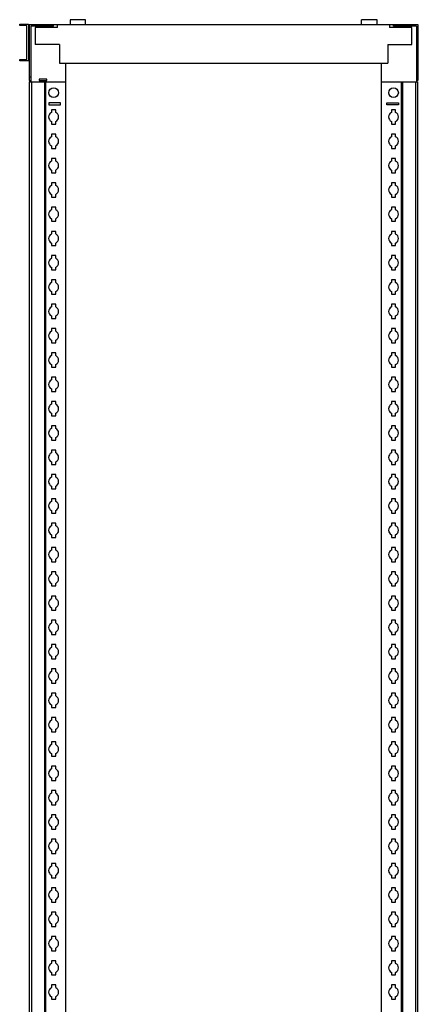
# Model space of a CAD drawing. Header units: millimetres. Extents: x 659 to 1070, y 198 to 2203.
# Tile 2 of 2: x 659 to 1069, y 1191 to 2203. Entities that reach past the tile are written whole.
import ezdxf

# ---------------------------------------------------------------- set-up
doc = ezdxf.new("R2010")
doc.units = ezdxf.units.MM
doc.header["$LTSCALE"] = 156.567272
doc.layers.get('0').update_dxf_attribs({"linetype": 'CONTINUOUS'})
doc.layers.add('INTFCLR_86634', color=7, linetype='CONTINUOUS')

msp = doc.modelspace()

# ---------------------------------------------------------------- linework, layer by layer
at = {"color": 7}
for p, q in [((658.9, 2197.4), (658.9, 2198.9)), ((658.9, 2198.9), (667.8, 2198.9)), ((666.3, 2197.4), (658.9, 2197.4)), ((666.3, 2162.5), (666.3, 2197.4)), ((667.8, 2198.9), (667.8, 2161)), ((667.8, 2198.1), (668.8, 2198.1)), ((668.8, 2198.4), (668.8, 2140.9)), ((668.8, 2198.4), (1068.8, 2198.4)), ((693.8, 2196.9), (693.8, 2198.4)), ((697.8, 2195.4), (697.8, 2198.4)), ((710.8, 2203.4), (710.8, 2198.4)), ((726.8, 2203.4), (710.8, 2203.4)), ((726.8, 2198.4), (726.8, 2203.4)), ((1010.8, 2198.4), (1010.8, 2203.4)), ((1026.8, 2203.4), (1010.8, 2203.4)), ((1026.8, 2198.4), (1026.8, 2203.4)), ((1039.8, 2198.4), (1039.8, 2195.4)), ((1043.8, 2196.9), (1043.8, 2198.4)), ((1068.8, 2198.4), (1068.8, 2140.9)), ((670.3, 2196.9), (670.3, 2139.4)), ((693.8, 2196.9), (670.3, 2196.9)), ((674.8, 2195.4), (674.8, 2177.9)), ((697.8, 2195.4), (674.8, 2195.4)), ((1062.8, 2195.4), (1039.8, 2195.4)), ((1067.3, 2196.9), (1043.8, 2196.9)), ((1062.8, 2177.9), (1062.8, 2195.4)), ((1067.3, 2196.9), (1067.3, 2139.4)), ((699.8, 2177.9), (674.8, 2177.9)), ((699.8, 2177.9), (699.8, 2158.9)), ((1037.8, 2177.9), (1037.8, 2158.9)), ((1037.8, 2177.9), (1062.8, 2177.9)), ((658.9, 2161), (658.9, 2162.5)), ((658.9, 2162.5), (666.3, 2162.5)), ((667.8, 2161), (658.9, 2161)), ((667.8, 2161.8), (668.8, 2161.8)), ((699.8, 2158.9), (1037.8, 2158.9)), ((706.3, 254.9), (706.3, 2158.9)), ((1031.3, 254.9), (1031.3, 2158.9)), ((670.3, 2144.4), (668.8, 2144.4)), ((668.8, 2140.9), (670.3, 2140.9)), ((668.8, 2139.4), (668.8, 292.4)), ((668.8, 2139.4), (706.3, 2139.4)), ((671.1, 2139.4), (671.1, 292.4)), ((678.8, 2142.4), (678.8, 2140.9)), ((686.8, 2142.4), (678.8, 2142.4)), ((678.8, 2140.9), (686.8, 2140.9)), ((684.7, 292.4), (684.7, 2139.4)), ((685.8, 292.4), (685.8, 2139.4)), ((686.8, 2140.9), (686.8, 2142.4)), ((1031.3, 2139.4), (1068.8, 2139.4)), ((1051.8, 2139.4), (1051.8, 292.4)), ((1053, 2139.4), (1053, 292.4)), ((1066.6, 292.4), (1066.6, 2139.4)), ((1067.3, 2144.4), (1068.8, 2144.4)), ((1068.8, 2140.9), (1067.3, 2140.9)), ((1068.8, 292.4), (1068.8, 2139.4)), ((688.8, 2117.9), (688.8, 2115.9)), ((700.8, 2117.9), (688.8, 2117.9)), ((700.8, 2115.9), (700.8, 2117.9)), ((1036.8, 2115.9), (1036.8, 2117.9)), ((1036.8, 2117.9), (1048.8, 2117.9)), ((1048.8, 2117.9), (1048.8, 2115.9)), ((688.8, 2115.9), (700.8, 2115.9)), ((691.7, 2110.8), (691.7, 2108.1)), ((696, 2110.8), (691.7, 2110.8)), ((696, 2108.1), (696, 2110.8)), ((1048.8, 2115.9), (1036.8, 2115.9)), ((1041.7, 2110.8), (1041.7, 2108.1)), ((1046, 2110.8), (1041.7, 2110.8)), ((1046, 2108.1), (1046, 2110.8)), ((691.7, 2098.8), (691.7, 2096.1)), ((691.7, 2096.1), (696, 2096.1)), ((696, 2096.1), (696, 2098.8)), ((1041.7, 2098.8), (1041.7, 2096.1)), ((1041.7, 2096.1), (1046, 2096.1)), ((1046, 2096.1), (1046, 2098.8)), ((691.7, 2085.8), (691.7, 2083.1)), ((696, 2085.8), (691.7, 2085.8)), ((696, 2083.1), (696, 2085.8)), ((1041.7, 2085.8), (1041.7, 2083.1)), ((1046, 2085.8), (1041.7, 2085.8)), ((1046, 2083.1), (1046, 2085.8)), ((691.7, 2073.8), (691.7, 2071.1)), ((691.7, 2071.1), (696, 2071.1)), ((696, 2071.1), (696, 2073.8)), ((1041.7, 2073.8), (1041.7, 2071.1)), ((1041.7, 2071.1), (1046, 2071.1)), ((1046, 2071.1), (1046, 2073.8)), ((691.7, 2060.8), (691.7, 2058.1)), ((696, 2060.8), (691.7, 2060.8)), ((696, 2058.1), (696, 2060.8)), ((1041.7, 2060.8), (1041.7, 2058.1)), ((1046, 2060.8), (1041.7, 2060.8)), ((1046, 2058.1), (1046, 2060.8)), ((691.7, 2048.8), (691.7, 2046.1)), ((691.7, 2046.1), (696, 2046.1)), ((696, 2046.1), (696, 2048.8)), ((1041.7, 2048.8), (1041.7, 2046.1)), ((1041.7, 2046.1), (1046, 2046.1)), ((1046, 2046.1), (1046, 2048.8)), ((691.7, 2035.8), (691.7, 2033.1)), ((696, 2035.8), (691.7, 2035.8)), ((696, 2033.1), (696, 2035.8)), ((1041.7, 2035.8), (1041.7, 2033.1)), ((1046, 2035.8), (1041.7, 2035.8)), ((1046, 2033.1), (1046, 2035.8)), ((691.7, 2023.8), (691.7, 2021.1)), ((691.7, 2021.1), (696, 2021.1)), ((696, 2021.1), (696, 2023.8)), ((1041.7, 2023.8), (1041.7, 2021.1)), ((1041.7, 2021.1), (1046, 2021.1)), ((1046, 2021.1), (1046, 2023.8)), ((691.7, 2010.8), (691.7, 2008.1)), ((696, 2010.8), (691.7, 2010.8)), ((696, 2008.1), (696, 2010.8)), ((1041.7, 2010.8), (1041.7, 2008.1)), ((1046, 2010.8), (1041.7, 2010.8)), ((1046, 2008.1), (1046, 2010.8)), ((691.7, 1998.8), (691.7, 1996.1)), ((691.7, 1996.1), (696, 1996.1)), ((696, 1996.1), (696, 1998.8)), ((1041.7, 1998.8), (1041.7, 1996.1)), ((1041.7, 1996.1), (1046, 1996.1)), ((1046, 1996.1), (1046, 1998.8)), ((691.7, 1985.8), (691.7, 1983.1)), ((696, 1985.8), (691.7, 1985.8)), ((696, 1983.1), (696, 1985.8)), ((1041.7, 1985.8), (1041.7, 1983.1)), ((1046, 1985.8), (1041.7, 1985.8)), ((1046, 1983.1), (1046, 1985.8)), ((691.7, 1973.8), (691.7, 1971.1)), ((691.7, 1971.1), (696, 1971.1)), ((696, 1971.1), (696, 1973.8)), ((1041.7, 1973.8), (1041.7, 1971.1)), ((1041.7, 1971.1), (1046, 1971.1)), ((1046, 1971.1), (1046, 1973.8)), ((691.7, 1960.8), (691.7, 1958.1)), ((696, 1960.8), (691.7, 1960.8)), ((696, 1958.1), (696, 1960.8)), ((1041.7, 1960.8), (1041.7, 1958.1)), ((1046, 1960.8), (1041.7, 1960.8)), ((1046, 1958.1), (1046, 1960.8)), ((691.7, 1948.8), (691.7, 1946.1)), ((691.7, 1946.1), (696, 1946.1)), ((696, 1946.1), (696, 1948.8)), ((1041.7, 1948.8), (1041.7, 1946.1)), ((1041.7, 1946.1), (1046, 1946.1)), ((1046, 1946.1), (1046, 1948.8)), ((691.7, 1935.8), (691.7, 1933.1)), ((696, 1935.8), (691.7, 1935.8)), ((696, 1933.1), (696, 1935.8)), ((1041.7, 1935.8), (1041.7, 1933.1)), ((1046, 1935.8), (1041.7, 1935.8)), ((1046, 1933.1), (1046, 1935.8)), ((691.7, 1923.8), (691.7, 1921.1)), ((696, 1921.1), (696, 1923.8)), ((1041.7, 1923.8), (1041.7, 1921.1)), ((1046, 1921.1), (1046, 1923.8)), ((691.7, 1921.1), (696, 1921.1)), ((1041.7, 1921.1), (1046, 1921.1)), ((691.7, 1910.8), (691.7, 1908.1)), ((696, 1910.8), (691.7, 1910.8)), ((696, 1908.1), (696, 1910.8)), ((1041.7, 1910.8), (1041.7, 1908.1)), ((1046, 1910.8), (1041.7, 1910.8)), ((1046, 1908.1), (1046, 1910.8)), ((691.7, 1898.8), (691.7, 1896.1)), ((691.7, 1896.1), (696, 1896.1)), ((696, 1896.1), (696, 1898.8)), ((1041.7, 1898.8), (1041.7, 1896.1)), ((1041.7, 1896.1), (1046, 1896.1)), ((1046, 1896.1), (1046, 1898.8)), ((691.7, 1885.8), (691.7, 1883.1)), ((696, 1885.8), (691.7, 1885.8)), ((696, 1883.1), (696, 1885.8)), ((1041.7, 1885.8), (1041.7, 1883.1)), ((1046, 1885.8), (1041.7, 1885.8)), ((1046, 1883.1), (1046, 1885.8)), ((691.7, 1873.8), (691.7, 1871.1)), ((696, 1871.1), (696, 1873.8)), ((1041.7, 1873.8), (1041.7, 1871.1)), ((1046, 1871.1), (1046, 1873.8)), ((691.7, 1871.1), (696, 1871.1)), ((1041.7, 1871.1), (1046, 1871.1)), ((691.7, 1860.8), (691.7, 1858.1)), ((696, 1860.8), (691.7, 1860.8)), ((696, 1858.1), (696, 1860.8)), ((1041.7, 1860.8), (1041.7, 1858.1)), ((1046, 1860.8), (1041.7, 1860.8)), ((1046, 1858.1), (1046, 1860.8)), ((691.7, 1848.8), (691.7, 1846.1)), ((691.7, 1846.1), (696, 1846.1)), ((696, 1846.1), (696, 1848.8)), ((1041.7, 1848.8), (1041.7, 1846.1)), ((1041.7, 1846.1), (1046, 1846.1)), ((1046, 1846.1), (1046, 1848.8)), ((691.7, 1835.8), (691.7, 1833.1)), ((696, 1835.8), (691.7, 1835.8)), ((696, 1833.1), (696, 1835.8)), ((1041.7, 1835.8), (1041.7, 1833.1)), ((1046, 1835.8), (1041.7, 1835.8)), ((1046, 1833.1), (1046, 1835.8)), ((691.7, 1823.8), (691.7, 1821.1)), ((696, 1821.1), (696, 1823.8)), ((1041.7, 1823.8), (1041.7, 1821.1)), ((1046, 1821.1), (1046, 1823.8)), ((691.7, 1821.1), (696, 1821.1)), ((1041.7, 1821.1), (1046, 1821.1)), ((691.7, 1810.8), (691.7, 1808.1)), ((696, 1810.8), (691.7, 1810.8)), ((696, 1808.1), (696, 1810.8)), ((1041.7, 1810.8), (1041.7, 1808.1)), ((1046, 1810.8), (1041.7, 1810.8)), ((1046, 1808.1), (1046, 1810.8)), ((691.7, 1798.8), (691.7, 1796.1)), ((691.7, 1796.1), (696, 1796.1)), ((696, 1796.1), (696, 1798.8)), ((1041.7, 1798.8), (1041.7, 1796.1)), ((1041.7, 1796.1), (1046, 1796.1)), ((1046, 1796.1), (1046, 1798.8)), ((691.7, 1785.8), (691.7, 1783.1)), ((696, 1785.8), (691.7, 1785.8)), ((696, 1783.1), (696, 1785.8)), ((1041.7, 1785.8), (1041.7, 1783.1)), ((1046, 1785.8), (1041.7, 1785.8)), ((1046, 1783.1), (1046, 1785.8)), ((691.7, 1773.8), (691.7, 1771.1)), ((696, 1771.1), (696, 1773.8)), ((1041.7, 1773.8), (1041.7, 1771.1)), ((1046, 1771.1), (1046, 1773.8)), ((691.7, 1771.1), (696, 1771.1)), ((1041.7, 1771.1), (1046, 1771.1)), ((691.7, 1760.8), (691.7, 1758.1)), ((696, 1760.8), (691.7, 1760.8)), ((696, 1758.1), (696, 1760.8)), ((1041.7, 1760.8), (1041.7, 1758.1)), ((1046, 1760.8), (1041.7, 1760.8)), ((1046, 1758.1), (1046, 1760.8)), ((691.7, 1748.8), (691.7, 1746.1)), ((691.7, 1746.1), (696, 1746.1)), ((696, 1746.1), (696, 1748.8)), ((1041.7, 1748.8), (1041.7, 1746.1)), ((1041.7, 1746.1), (1046, 1746.1)), ((1046, 1746.1), (1046, 1748.8)), ((691.7, 1735.8), (691.7, 1733.1)), ((696, 1735.8), (691.7, 1735.8)), ((696, 1733.1), (696, 1735.8)), ((1041.7, 1735.8), (1041.7, 1733.1)), ((1046, 1735.8), (1041.7, 1735.8)), ((1046, 1733.1), (1046, 1735.8)), ((691.7, 1723.8), (691.7, 1721.1)), ((696, 1721.1), (696, 1723.8)), ((1041.7, 1723.8), (1041.7, 1721.1)), ((1046, 1721.1), (1046, 1723.8)), ((691.7, 1721.1), (696, 1721.1)), ((1041.7, 1721.1), (1046, 1721.1)), ((691.7, 1710.8), (691.7, 1708.1)), ((696, 1710.8), (691.7, 1710.8)), ((696, 1708.1), (696, 1710.8)), ((1041.7, 1710.8), (1041.7, 1708.1)), ((1046, 1710.8), (1041.7, 1710.8)), ((1046, 1708.1), (1046, 1710.8)), ((691.7, 1698.8), (691.7, 1696.1)), ((691.7, 1696.1), (696, 1696.1)), ((696, 1696.1), (696, 1698.8)), ((1041.7, 1698.8), (1041.7, 1696.1)), ((1041.7, 1696.1), (1046, 1696.1)), ((1046, 1696.1), (1046, 1698.8)), ((691.7, 1685.8), (691.7, 1683.1)), ((696, 1685.8), (691.7, 1685.8)), ((696, 1683.1), (696, 1685.8)), ((1041.7, 1685.8), (1041.7, 1683.1)), ((1046, 1685.8), (1041.7, 1685.8)), ((1046, 1683.1), (1046, 1685.8)), ((691.7, 1673.8), (691.7, 1671.1)), ((691.7, 1671.1), (696, 1671.1)), ((696, 1671.1), (696, 1673.8)), ((1041.7, 1673.8), (1041.7, 1671.1)), ((1041.7, 1671.1), (1046, 1671.1)), ((1046, 1671.1), (1046, 1673.8)), ((691.7, 1660.8), (691.7, 1658.1)), ((696, 1660.8), (691.7, 1660.8)), ((696, 1658.1), (696, 1660.8)), ((1041.7, 1660.8), (1041.7, 1658.1)), ((1046, 1660.8), (1041.7, 1660.8)), ((1046, 1658.1), (1046, 1660.8)), ((691.7, 1648.8), (691.7, 1646.1)), ((691.7, 1646.1), (696, 1646.1)), ((696, 1646.1), (696, 1648.8)), ((1041.7, 1648.8), (1041.7, 1646.1)), ((1041.7, 1646.1), (1046, 1646.1)), ((1046, 1646.1), (1046, 1648.8)), ((691.7, 1635.8), (691.7, 1633.1)), ((696, 1635.8), (691.7, 1635.8)), ((696, 1633.1), (696, 1635.8)), ((1041.7, 1635.8), (1041.7, 1633.1)), ((1046, 1635.8), (1041.7, 1635.8)), ((1046, 1633.1), (1046, 1635.8)), ((691.7, 1623.8), (691.7, 1621.1)), ((691.7, 1621.1), (696, 1621.1)), ((696, 1621.1), (696, 1623.8)), ((1041.7, 1623.8), (1041.7, 1621.1)), ((1041.7, 1621.1), (1046, 1621.1)), ((1046, 1621.1), (1046, 1623.8)), ((691.7, 1610.8), (691.7, 1608.1)), ((696, 1610.8), (691.7, 1610.8)), ((696, 1608.1), (696, 1610.8)), ((1041.7, 1610.8), (1041.7, 1608.1)), ((1046, 1610.8), (1041.7, 1610.8)), ((1046, 1608.1), (1046, 1610.8)), ((691.7, 1598.8), (691.7, 1596.1)), ((691.7, 1596.1), (696, 1596.1)), ((696, 1596.1), (696, 1598.8)), ((1041.7, 1598.8), (1041.7, 1596.1)), ((1041.7, 1596.1), (1046, 1596.1)), ((1046, 1596.1), (1046, 1598.8)), ((691.7, 1585.8), (691.7, 1583.1)), ((696, 1585.8), (691.7, 1585.8)), ((696, 1583.1), (696, 1585.8)), ((1041.7, 1585.8), (1041.7, 1583.1)), ((1046, 1585.8), (1041.7, 1585.8)), ((1046, 1583.1), (1046, 1585.8)), ((691.7, 1573.8), (691.7, 1571.1)), ((691.7, 1571.1), (696, 1571.1)), ((696, 1571.1), (696, 1573.8)), ((1041.7, 1573.8), (1041.7, 1571.1)), ((1041.7, 1571.1), (1046, 1571.1)), ((1046, 1571.1), (1046, 1573.8)), ((691.7, 1560.8), (691.7, 1558.1)), ((696, 1560.8), (691.7, 1560.8)), ((696, 1558.1), (696, 1560.8)), ((1041.7, 1560.8), (1041.7, 1558.1)), ((1046, 1560.8), (1041.7, 1560.8)), ((1046, 1558.1), (1046, 1560.8)), ((691.7, 1548.8), (691.7, 1546.1)), ((691.7, 1546.1), (696, 1546.1)), ((696, 1546.1), (696, 1548.8)), ((1041.7, 1548.8), (1041.7, 1546.1)), ((1041.7, 1546.1), (1046, 1546.1)), ((1046, 1546.1), (1046, 1548.8)), ((691.7, 1535.8), (691.7, 1533.1)), ((696, 1535.8), (691.7, 1535.8)), ((696, 1533.1), (696, 1535.8)), ((1041.7, 1535.8), (1041.7, 1533.1)), ((1046, 1535.8), (1041.7, 1535.8)), ((1046, 1533.1), (1046, 1535.8)), ((691.7, 1523.8), (691.7, 1521.1)), ((691.7, 1521.1), (696, 1521.1)), ((696, 1521.1), (696, 1523.8)), ((1041.7, 1523.8), (1041.7, 1521.1)), ((1041.7, 1521.1), (1046, 1521.1)), ((1046, 1521.1), (1046, 1523.8)), ((691.7, 1510.8), (691.7, 1508.1)), ((696, 1510.8), (691.7, 1510.8)), ((696, 1508.1), (696, 1510.8)), ((1041.7, 1510.8), (1041.7, 1508.1)), ((1046, 1510.8), (1041.7, 1510.8)), ((1046, 1508.1), (1046, 1510.8)), ((691.7, 1498.8), (691.7, 1496.1)), ((696, 1496.1), (696, 1498.8)), ((1041.7, 1498.8), (1041.7, 1496.1)), ((1046, 1496.1), (1046, 1498.8)), ((691.7, 1496.1), (696, 1496.1)), ((1041.7, 1496.1), (1046, 1496.1)), ((691.7, 1485.8), (691.7, 1483.1)), ((696, 1485.8), (691.7, 1485.8)), ((696, 1483.1), (696, 1485.8)), ((1041.7, 1485.8), (1041.7, 1483.1)), ((1046, 1485.8), (1041.7, 1485.8)), ((1046, 1483.1), (1046, 1485.8)), ((691.7, 1473.8), (691.7, 1471.1)), ((691.7, 1471.1), (696, 1471.1)), ((696, 1471.1), (696, 1473.8)), ((1041.7, 1473.8), (1041.7, 1471.1)), ((1041.7, 1471.1), (1046, 1471.1)), ((1046, 1471.1), (1046, 1473.8)), ((691.7, 1460.8), (691.7, 1458.1)), ((696, 1460.8), (691.7, 1460.8)), ((696, 1458.1), (696, 1460.8)), ((1041.7, 1460.8), (1041.7, 1458.1)), ((1046, 1460.8), (1041.7, 1460.8)), ((1046, 1458.1), (1046, 1460.8)), ((691.7, 1448.8), (691.7, 1446.1)), ((696, 1446.1), (696, 1448.8)), ((1041.7, 1448.8), (1041.7, 1446.1)), ((1046, 1446.1), (1046, 1448.8)), ((691.7, 1446.1), (696, 1446.1)), ((1041.7, 1446.1), (1046, 1446.1)), ((691.7, 1435.8), (691.7, 1433.1)), ((696, 1435.8), (691.7, 1435.8)), ((696, 1433.1), (696, 1435.8)), ((1041.7, 1435.8), (1041.7, 1433.1)), ((1046, 1435.8), (1041.7, 1435.8)), ((1046, 1433.1), (1046, 1435.8)), ((691.7, 1423.8), (691.7, 1421.1)), ((691.7, 1421.1), (696, 1421.1)), ((696, 1421.1), (696, 1423.8)), ((1041.7, 1423.8), (1041.7, 1421.1)), ((1041.7, 1421.1), (1046, 1421.1)), ((1046, 1421.1), (1046, 1423.8)), ((691.7, 1410.8), (691.7, 1408.1)), ((696, 1410.8), (691.7, 1410.8)), ((696, 1408.1), (696, 1410.8)), ((1041.7, 1410.8), (1041.7, 1408.1)), ((1046, 1410.8), (1041.7, 1410.8)), ((1046, 1408.1), (1046, 1410.8)), ((691.7, 1398.8), (691.7, 1396.1)), ((696, 1396.1), (696, 1398.8)), ((1041.7, 1398.8), (1041.7, 1396.1)), ((1046, 1396.1), (1046, 1398.8)), ((691.7, 1396.1), (696, 1396.1)), ((1041.7, 1396.1), (1046, 1396.1)), ((691.7, 1385.8), (691.7, 1383.1)), ((696, 1385.8), (691.7, 1385.8)), ((696, 1383.1), (696, 1385.8)), ((1041.7, 1385.8), (1041.7, 1383.1)), ((1046, 1385.8), (1041.7, 1385.8)), ((1046, 1383.1), (1046, 1385.8)), ((691.7, 1373.8), (691.7, 1371.1)), ((691.7, 1371.1), (696, 1371.1)), ((696, 1371.1), (696, 1373.8)), ((1041.7, 1373.8), (1041.7, 1371.1)), ((1041.7, 1371.1), (1046, 1371.1)), ((1046, 1371.1), (1046, 1373.8)), ((691.7, 1360.8), (691.7, 1358.1)), ((696, 1360.8), (691.7, 1360.8)), ((696, 1358.1), (696, 1360.8)), ((1041.7, 1360.8), (1041.7, 1358.1)), ((1046, 1360.8), (1041.7, 1360.8)), ((1046, 1358.1), (1046, 1360.8)), ((691.7, 1348.8), (691.7, 1346.1)), ((696, 1346.1), (696, 1348.8)), ((1041.7, 1348.8), (1041.7, 1346.1)), ((1046, 1346.1), (1046, 1348.8)), ((691.7, 1346.1), (696, 1346.1)), ((1041.7, 1346.1), (1046, 1346.1)), ((691.7, 1335.8), (691.7, 1333.1)), ((696, 1335.8), (691.7, 1335.8)), ((696, 1333.1), (696, 1335.8)), ((1046, 1335.8), (1041.7, 1335.8)), ((1041.7, 1335.8), (1041.7, 1333.1)), ((1046, 1333.1), (1046, 1335.8)), ((691.7, 1323.8), (691.7, 1321.1)), ((691.7, 1321.1), (696, 1321.1)), ((696, 1321.1), (696, 1323.8)), ((1041.7, 1323.8), (1041.7, 1321.1)), ((1041.7, 1321.1), (1046, 1321.1)), ((1046, 1321.1), (1046, 1323.8)), ((691.7, 1310.8), (691.7, 1308.1)), ((696, 1310.8), (691.7, 1310.8)), ((696, 1308.1), (696, 1310.8)), ((1046, 1310.8), (1041.7, 1310.8)), ((1041.7, 1310.8), (1041.7, 1308.1)), ((1046, 1308.1), (1046, 1310.8)), ((691.7, 1298.8), (691.7, 1296.1)), ((691.7, 1296.1), (696, 1296.1)), ((696, 1296.1), (696, 1298.8)), ((1041.7, 1298.8), (1041.7, 1296.1)), ((1041.7, 1296.1), (1046, 1296.1)), ((1046, 1296.1), (1046, 1298.8)), ((691.7, 1285.8), (691.7, 1283.1)), ((696, 1285.8), (691.7, 1285.8)), ((696, 1283.1), (696, 1285.8)), ((1046, 1285.8), (1041.7, 1285.8)), ((1041.7, 1285.8), (1041.7, 1283.1)), ((1046, 1283.1), (1046, 1285.8)), ((691.7, 1273.8), (691.7, 1271.1)), ((691.7, 1271.1), (696, 1271.1)), ((696, 1271.1), (696, 1273.8)), ((1041.7, 1273.8), (1041.7, 1271.1)), ((1041.7, 1271.1), (1046, 1271.1)), ((1046, 1271.1), (1046, 1273.8)), ((691.7, 1260.8), (691.7, 1258.1)), ((696, 1260.8), (691.7, 1260.8)), ((696, 1258.1), (696, 1260.8)), ((1046, 1260.8), (1041.7, 1260.8)), ((1041.7, 1260.8), (1041.7, 1258.1)), ((1046, 1258.1), (1046, 1260.8)), ((691.7, 1248.8), (691.7, 1246.1)), ((691.7, 1246.1), (696, 1246.1)), ((696, 1246.1), (696, 1248.8)), ((1041.7, 1248.8), (1041.7, 1246.1)), ((1041.7, 1246.1), (1046, 1246.1)), ((1046, 1246.1), (1046, 1248.8)), ((691.7, 1235.8), (691.7, 1233.1)), ((696, 1235.8), (691.7, 1235.8)), ((696, 1233.1), (696, 1235.8)), ((1046, 1235.8), (1041.7, 1235.8)), ((1041.7, 1235.8), (1041.7, 1233.1)), ((1046, 1233.1), (1046, 1235.8)), ((691.7, 1223.8), (691.7, 1221.1)), ((691.7, 1221.1), (696, 1221.1)), ((696, 1221.1), (696, 1223.8)), ((1041.7, 1223.8), (1041.7, 1221.1)), ((1041.7, 1221.1), (1046, 1221.1)), ((1046, 1221.1), (1046, 1223.8)), ((691.7, 1210.8), (691.7, 1208.1)), ((696, 1210.8), (691.7, 1210.8)), ((696, 1208.1), (696, 1210.8)), ((1046, 1210.8), (1041.7, 1210.8)), ((1041.7, 1210.8), (1041.7, 1208.1)), ((1046, 1208.1), (1046, 1210.8)), ((691.7, 1198.8), (691.7, 1196.1)), ((691.7, 1196.1), (696, 1196.1)), ((696, 1196.1), (696, 1198.8)), ((1041.7, 1198.8), (1041.7, 1196.1)), ((1041.7, 1196.1), (1046, 1196.1)), ((1046, 1196.1), (1046, 1198.8))]:
    msp.add_line(p, q, dxfattribs=at)
for centre in [(693.8, 2128.4), (1043.8, 2128.4)]:
    msp.add_circle(centre, 5, dxfattribs=at)
for centre, start, end in [((693.8, 2103.4), 114.9337, 245.0663), ((693.8, 2103.4), 294.9337, 65.0663), ((1043.8, 2103.4), 114.9337, 245.0663), ((1043.8, 2103.4), 294.9337, 65.0663), ((693.8, 2078.4), 114.9337, 245.0663), ((693.8, 2078.4), 294.9337, 65.0663), ((1043.8, 2078.4), 114.9337, 245.0663), ((1043.8, 2078.4), 294.9337, 65.0663), ((693.8, 2053.4), 114.9337, 245.0663), ((693.8, 2053.4), 294.9337, 65.0663), ((1043.8, 2053.4), 114.9337, 245.0663), ((1043.8, 2053.4), 294.9337, 65.0663), ((693.8, 2028.4), 114.9337, 245.0663), ((693.8, 2028.4), 294.9337, 65.0663), ((1043.8, 2028.4), 114.9337, 245.0663), ((1043.8, 2028.4), 294.9337, 65.0663), ((693.8, 2003.4), 114.9337, 245.0663), ((693.8, 2003.4), 294.9337, 65.0663), ((1043.8, 2003.4), 114.9337, 245.0663), ((1043.8, 2003.4), 294.9337, 65.0663), ((693.8, 1978.4), 114.9337, 245.0663), ((693.8, 1978.4), 294.9337, 65.0663), ((1043.8, 1978.4), 114.9337, 245.0663), ((1043.8, 1978.4), 294.9337, 65.0663), ((693.8, 1953.4), 114.9337, 245.0663), ((693.8, 1953.4), 294.9337, 65.0663), ((1043.8, 1953.4), 114.9337, 245.0663), ((1043.8, 1953.4), 294.9337, 65.0663), ((693.8, 1928.4), 114.9337, 245.0663), ((693.8, 1928.4), 294.9337, 65.0663), ((1043.8, 1928.4), 114.9337, 245.0663), ((1043.8, 1928.4), 294.9337, 65.0663), ((693.8, 1903.4), 114.9337, 245.0663), ((693.8, 1903.4), 294.9337, 65.0663), ((1043.8, 1903.4), 114.9337, 245.0663), ((1043.8, 1903.4), 294.9337, 65.0663), ((693.8, 1878.4), 114.9337, 245.0663), ((693.8, 1878.4), 294.9337, 65.0663), ((1043.8, 1878.4), 114.9337, 245.0663), ((1043.8, 1878.4), 294.9337, 65.0663), ((693.8, 1853.4), 114.9337, 245.0663), ((693.8, 1853.4), 294.9337, 65.0663), ((1043.8, 1853.4), 114.9337, 245.0663), ((1043.8, 1853.4), 294.9337, 65.0663), ((693.8, 1828.4), 114.9337, 245.0663), ((693.8, 1828.4), 294.9337, 65.0663), ((1043.8, 1828.4), 114.9337, 245.0663), ((1043.8, 1828.4), 294.9337, 65.0663), ((693.8, 1803.4), 114.9337, 245.0663), ((693.8, 1803.4), 294.9337, 65.0663), ((1043.8, 1803.4), 114.9337, 245.0663), ((1043.8, 1803.4), 294.9337, 65.0663), ((693.8, 1778.4), 114.9337, 245.0663), ((693.8, 1778.4), 294.9337, 65.0663), ((1043.8, 1778.4), 114.9337, 245.0663), ((1043.8, 1778.4), 294.9337, 65.0663), ((693.8, 1753.4), 114.9337, 245.0663), ((693.8, 1753.4), 294.9337, 65.0663), ((1043.8, 1753.4), 114.9337, 245.0663), ((1043.8, 1753.4), 294.9337, 65.0663), ((693.8, 1728.4), 114.9337, 245.0663), ((693.8, 1728.4), 294.9337, 65.0663), ((1043.8, 1728.4), 114.9337, 245.0663), ((1043.8, 1728.4), 294.9337, 65.0663), ((693.8, 1703.4), 114.9337, 245.0663), ((693.8, 1703.4), 294.9337, 65.0663), ((1043.8, 1703.4), 114.9337, 245.0663), ((1043.8, 1703.4), 294.9337, 65.0663), ((693.8, 1678.4), 114.9337, 245.0663), ((693.8, 1678.4), 294.9337, 65.0663), ((1043.8, 1678.4), 114.9337, 245.0663), ((1043.8, 1678.4), 294.9337, 65.0663), ((693.8, 1653.4), 114.9337, 245.0663), ((693.8, 1653.4), 294.9337, 65.0663), ((1043.8, 1653.4), 114.9337, 245.0663), ((1043.8, 1653.4), 294.9337, 65.0663), ((693.8, 1628.4), 114.9337, 245.0663), ((693.8, 1628.4), 294.9337, 65.0663), ((1043.8, 1628.4), 114.9337, 245.0663), ((1043.8, 1628.4), 294.9337, 65.0663), ((693.8, 1603.4), 114.9337, 245.0663), ((693.8, 1603.4), 294.9337, 65.0663), ((1043.8, 1603.4), 114.9337, 245.0663), ((1043.8, 1603.4), 294.9337, 65.0663), ((693.8, 1578.4), 114.9337, 245.0663), ((693.8, 1578.4), 294.9337, 65.0663), ((1043.8, 1578.4), 114.9337, 245.0663), ((1043.8, 1578.4), 294.9337, 65.0663), ((693.8, 1553.4), 114.9337, 245.0663), ((693.8, 1553.4), 294.9337, 65.0663), ((1043.8, 1553.4), 114.9337, 245.0663), ((1043.8, 1553.4), 294.9337, 65.0663), ((693.8, 1528.4), 114.9337, 245.0663), ((693.8, 1528.4), 294.9337, 65.0663), ((1043.8, 1528.4), 114.9337, 245.0663), ((1043.8, 1528.4), 294.9337, 65.0663), ((693.8, 1503.4), 114.9337, 245.0663), ((693.8, 1503.4), 294.9337, 65.0663), ((1043.8, 1503.4), 114.9337, 245.0663), ((1043.8, 1503.4), 294.9337, 65.0663), ((693.8, 1478.4), 114.9337, 245.0663), ((693.8, 1478.4), 294.9337, 65.0663), ((1043.8, 1478.4), 114.9337, 245.0663), ((1043.8, 1478.4), 294.9337, 65.0663), ((693.8, 1453.4), 114.9337, 245.0663), ((693.8, 1453.4), 294.9337, 65.0663), ((1043.8, 1453.4), 114.9337, 245.0663), ((1043.8, 1453.4), 294.9337, 65.0663), ((693.8, 1428.4), 114.9337, 245.0663), ((693.8, 1428.4), 294.9337, 65.0663), ((1043.8, 1428.4), 114.9337, 245.0663), ((1043.8, 1428.4), 294.9337, 65.0663), ((693.8, 1403.4), 114.9337, 245.0663), ((693.8, 1403.4), 294.9337, 65.0663), ((1043.8, 1403.4), 114.9337, 245.0663), ((1043.8, 1403.4), 294.9337, 65.0663), ((693.8, 1378.4), 114.9337, 245.0663), ((693.8, 1378.4), 294.9337, 65.0663), ((1043.8, 1378.4), 114.9337, 245.0663), ((1043.8, 1378.4), 294.9337, 65.0663), ((693.8, 1353.4), 114.9337, 245.0663), ((693.8, 1353.4), 294.9337, 65.0663), ((1043.8, 1353.4), 114.9337, 245.0663), ((1043.8, 1353.4), 294.9337, 65.0663), ((693.8, 1328.4), 114.9337, 245.0663), ((693.8, 1328.4), 294.9337, 65.0663), ((1043.8, 1328.4), 114.9337, 245.0663), ((1043.8, 1328.4), 294.9337, 65.0663), ((693.8, 1303.4), 114.9337, 245.0663), ((693.8, 1303.4), 294.9337, 65.0663), ((1043.8, 1303.4), 114.9337, 245.0663), ((1043.8, 1303.4), 294.9337, 65.0663), ((693.8, 1278.4), 114.9337, 245.0663), ((693.8, 1278.4), 294.9337, 65.0663), ((1043.8, 1278.4), 114.9337, 245.0663), ((1043.8, 1278.4), 294.9337, 65.0663), ((693.8, 1253.4), 114.9337, 245.0663), ((693.8, 1253.4), 294.9337, 65.0663), ((1043.8, 1253.4), 114.9337, 245.0663), ((1043.8, 1253.4), 294.9337, 65.0663), ((693.8, 1228.4), 114.9337, 245.0663), ((693.8, 1228.4), 294.9337, 65.0663), ((1043.8, 1228.4), 114.9337, 245.0663), ((1043.8, 1228.4), 294.9337, 65.0663), ((693.8, 1203.4), 114.9337, 245.0663), ((693.8, 1203.4), 294.9337, 65.0663), ((1043.8, 1203.4), 114.9337, 245.0663), ((1043.8, 1203.4), 294.9337, 65.0663)]:
    msp.add_arc(centre, 5.1, start, end, dxfattribs=at)
at = {"layer": 'INTFCLR_86634', "color": 208, "true_color": 0x37005f}
for p, q in [((668.8, 2162.2), (668.3, 2162.2)), ((1068.8, 2162.2), (1069.3, 2162.2))]:
    msp.add_line(p, q, dxfattribs=at)

doc.saveas('drawing.dxf')
